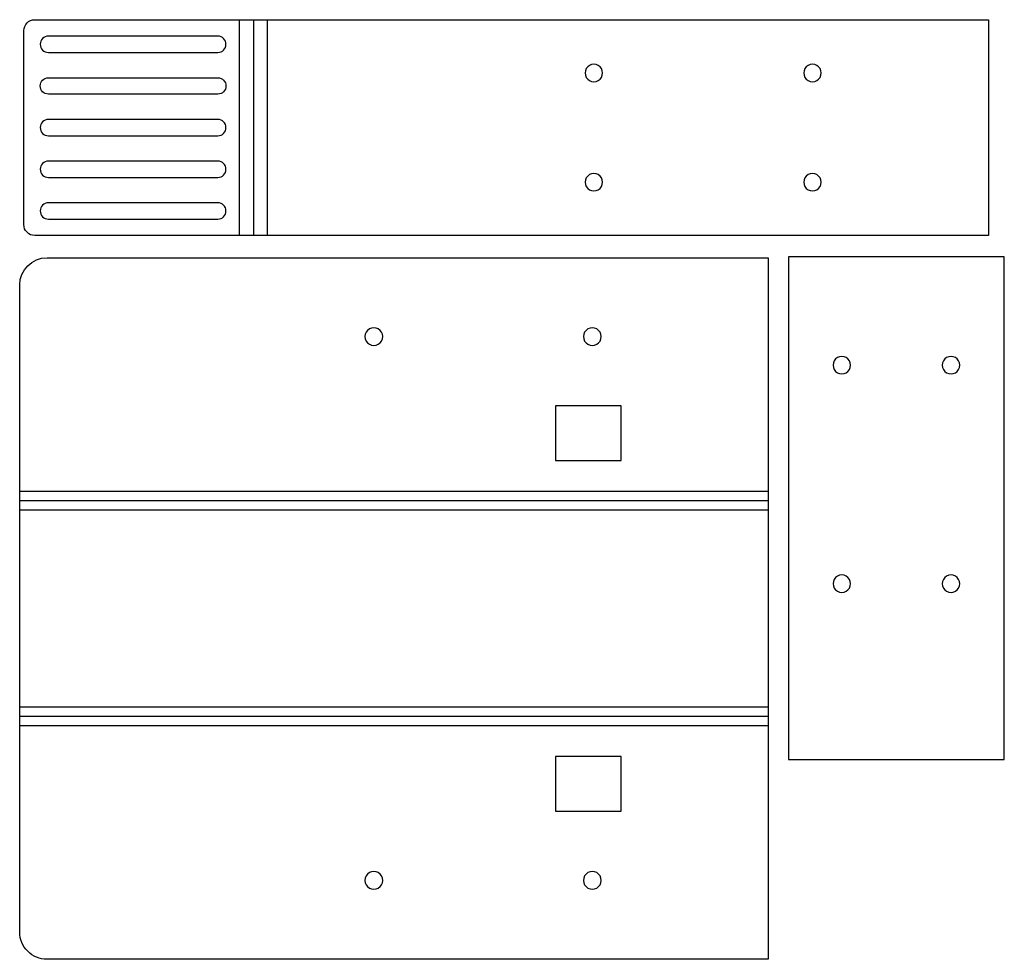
# Model space of a CAD drawing. Extents: x 42 to 553, y 295 to 783.
import ezdxf

# ---------------------------------------------------------------- set-up
doc = ezdxf.new("R2010")
doc.units = 0
doc.layers.add('Layer_1', color=7, linetype='CONTINUOUS')

msp = doc.modelspace()

# ---------------------------------------------------------------- linework, layer by layer
at = {"layer": 'Layer_1', "color": 7}
for points in [[(50.157281, 782.733918), (544.878199, 782.733918), (544.878199, 670.765407)], [(156.456489, 670.765407), (156.456489, 782.733918)], [(163.580732, 782.733918), (163.580732, 670.765407)], [(170.704974, 782.733918), (170.704974, 670.765407)], [(57.215549, 765.726041), (145.146257, 765.726041)], [(52.991927, 748.335206), (52.991927, 748.392206)], [(145.146257, 744.111581), (57.215549, 744.111581)], [(145.146257, 731.001657), (57.215549, 731.001657)], [(57.215549, 722.497407), (145.146257, 722.497407)], [(145.146257, 709.387482), (57.215549, 709.387482)], [(57.215549, 700.883232), (145.146257, 700.883232)], [(57.215549, 679.269057), (145.146257, 679.269057)], [(544.878199, 670.765407), (50.157281, 670.765407)], [(56.520332, 659.268667), (430.693557, 659.268667), (430.693557, 295.267549), (56.520332, 295.267549)], [(42.347103, 538.087568), (430.693557, 538.087568)], [(430.693557, 533.189656), (42.347103, 533.189656)], [(430.693557, 528.291736), (42.347103, 528.291736)], [(42.347103, 426.244495), (430.693557, 426.244495)], [(42.347103, 421.346575), (430.693557, 421.346575)], [(430.693557, 416.448662), (42.347103, 416.448662)]]:
    msp.add_lwpolyline(points, dxfattribs=at)
for points in [[(145.146257, 774.229983)], [(344.772667, 755.081981)], [(458.15849, 755.081981)], [(145.146257, 731.001657)], [(52.991927, 705.163857)], [(344.772667, 698.417382)], [(458.15849, 698.417382)], [(145.146257, 687.773307)], [(56.520332, 659.268667)], [(553.16205, 398.856257), (553.16205, 659.643657), (441.193576, 659.643657), (441.193576, 398.856257)], [(230.658892, 618.30804)], [(344.044716, 618.30804)], [(468.845551, 598.961787)], [(525.510075, 598.961787)], [(320.308618, 582.392475), (320.308618, 554.046016), (354.324365, 554.046016), (354.324365, 582.392475)], [(468.845551, 485.575964)], [(525.510075, 485.575964)], [(320.308618, 400.490208), (320.308618, 372.143748), (354.324365, 372.143748), (354.324365, 400.490208)], [(230.658892, 336.228198)], [(344.044716, 336.228198)]]:
    msp.add_lwpolyline(points, close=True, dxfattribs=at)
for points in [[(44.487989, 777.064631), (44.487992, 780.195693), (47.026219, 782.733918), (50.157281, 782.733918)], [(44.487989, 676.434732), (44.487989, 676.434732), (44.487989, 777.064631), (44.487989, 777.064631)], [(54.228996, 772.992912), (53.436913, 772.200829), (52.991926, 771.126533), (52.991927, 770.006359)], [(57.215549, 774.229983), (56.095374, 774.229983), (55.021079, 773.784996), (54.228996, 772.992912)], [(145.146257, 774.229983), (145.146257, 774.229983), (57.215549, 774.229983), (57.215549, 774.229983)], [(149.369874, 770.006359), (149.369876, 772.339), (147.478898, 774.229981), (145.146257, 774.229983)], [(52.991927, 770.006359), (52.991927, 770.006359), (52.991927, 769.949659), (52.991927, 769.949659)], [(52.991927, 769.949659), (52.991929, 767.617018), (54.882908, 765.726041), (57.215549, 765.726041)], [(145.146257, 765.726041), (147.478895, 765.726044), (149.369872, 767.61702), (149.369874, 769.949659)], [(149.369874, 769.949659), (149.369874, 769.949659), (149.369874, 770.006359), (149.369874, 770.006359)], [(337.969516, 759.009782), (336.566248, 758.199605), (335.701799, 756.702336), (335.7018, 755.081981)], [(342.50495, 759.009782), (341.101682, 759.81996), (339.372784, 759.81996), (337.969516, 759.009782)], [(344.772667, 755.081981), (344.772667, 756.702336), (343.908218, 758.199605), (342.50495, 759.009782)], [(451.35534, 759.009782), (449.952072, 758.199605), (449.087623, 756.702336), (449.087623, 755.081981)], [(455.890774, 759.009782), (454.487506, 759.819959), (452.758608, 759.819959), (451.35534, 759.009782)], [(458.15849, 755.081981), (458.15849, 756.702336), (457.294042, 758.199605), (455.890774, 759.009782)], [(52.991927, 748.392206), (52.991926, 749.512381), (53.436913, 750.586677), (54.228996, 751.37876)], [(54.228996, 751.37876), (55.021079, 752.170843), (56.095374, 752.615831), (57.215549, 752.615831)], [(57.215549, 752.615831), (57.215549, 752.615831), (145.146257, 752.615831), (145.146257, 752.615831)], [(145.146257, 752.615831), (147.478898, 752.615829), (149.369876, 750.724848), (149.369874, 748.392206)], [(335.7018, 755.081981), (335.7018, 753.461627), (336.566248, 751.964358), (337.969516, 751.15418)], [(337.969516, 751.15418), (339.372784, 750.344003), (341.101682, 750.344003), (342.50495, 751.15418)], [(342.50495, 751.15418), (343.908218, 751.964358), (344.772667, 753.461627), (344.772667, 755.081981)], [(449.087623, 755.081981), (449.087623, 753.461627), (449.952072, 751.964358), (451.35534, 751.15418)], [(451.35534, 751.15418), (452.758608, 750.344003), (454.487506, 750.344003), (455.890774, 751.15418)], [(455.890774, 751.15418), (457.294042, 751.964358), (458.15849, 753.461627), (458.15849, 755.081981)], [(54.228996, 745.348653), (53.436913, 746.140736), (52.991926, 747.215032), (52.991927, 748.335206)], [(149.369874, 748.335206), (149.369876, 746.002565), (147.478898, 744.111584), (145.146257, 744.111581)], [(149.369874, 748.392206), (149.369874, 748.392206), (149.369874, 748.335206), (149.369874, 748.335206)], [(57.215549, 744.111581), (56.095374, 744.111581), (55.021079, 744.556569), (54.228996, 745.348653)], [(57.215549, 731.001657), (56.095374, 731.001657), (55.021079, 730.556669), (54.228996, 729.764585)], [(149.369874, 726.778032), (149.369876, 729.110673), (147.478898, 731.001654), (145.146257, 731.001657)], [(54.228996, 729.764585), (53.436913, 728.972502), (52.991926, 727.898206), (52.991927, 726.778032)], [(52.991927, 726.721032), (52.991926, 725.600857), (53.436913, 724.526561), (54.228996, 723.734478)], [(52.991927, 726.778032), (52.991927, 726.778032), (52.991927, 726.721032), (52.991927, 726.721032)], [(145.146257, 722.497407), (147.478898, 722.497409), (149.369876, 724.38839), (149.369874, 726.721032)], [(149.369874, 726.721032), (149.369874, 726.721032), (149.369874, 726.778032), (149.369874, 726.778032)], [(54.228996, 723.734478), (55.021079, 722.942394), (56.095374, 722.497407), (57.215549, 722.497407)], [(54.228996, 708.150411), (53.436913, 707.358327), (52.991926, 706.284032), (52.991927, 705.163857)], [(52.991927, 705.106857), (52.991926, 703.986682), (53.436913, 702.912387), (54.228996, 702.120303)], [(52.991927, 705.163857), (52.991927, 705.163857), (52.991927, 705.106857), (52.991927, 705.106857)], [(57.215549, 709.387482), (56.095374, 709.387482), (55.021079, 708.942494), (54.228996, 708.150411)], [(149.369874, 705.163857), (149.369876, 707.496498), (147.478898, 709.387479), (145.146257, 709.387482)], [(145.146257, 700.883232), (147.478898, 700.883234), (149.369876, 702.774215), (149.369874, 705.106857)], [(149.369874, 705.106857), (149.369874, 705.106857), (149.369874, 705.163857), (149.369874, 705.163857)], [(54.228996, 702.120303), (55.021079, 701.32822), (56.095374, 700.883232), (57.215549, 700.883232)], [(337.969516, 702.345183), (336.566248, 701.535006), (335.701799, 700.037736), (335.7018, 698.417382)], [(342.50495, 702.345183), (341.101682, 703.15536), (339.372784, 703.15536), (337.969516, 702.345183)], [(344.772667, 698.417382), (344.772667, 700.037736), (343.908218, 701.535006), (342.50495, 702.345183)], [(451.35534, 702.345183), (449.952072, 701.535006), (449.087623, 700.037736), (449.087623, 698.417382)], [(455.890774, 702.345183), (454.487506, 703.15536), (452.758608, 703.15536), (451.35534, 702.345183)], [(458.15849, 698.417382), (458.15849, 700.037736), (457.294042, 701.535006), (455.890774, 702.345183)], [(335.7018, 698.417382), (335.7018, 696.797028), (336.566248, 695.299758), (337.969516, 694.489581)], [(342.50495, 694.489581), (343.908218, 695.299758), (344.772667, 696.797028), (344.772667, 698.417382)], [(449.087623, 698.417382), (449.087623, 696.797028), (449.952072, 695.299758), (451.35534, 694.489581)], [(455.890774, 694.489581), (457.294042, 695.299758), (458.15849, 696.797028), (458.15849, 698.417382)], [(337.969516, 694.489581), (339.372784, 693.679404), (341.101682, 693.679404), (342.50495, 694.489581)], [(451.35534, 694.489581), (452.758608, 693.679404), (454.487506, 693.679404), (455.890774, 694.489581)], [(54.228996, 686.536236), (53.436913, 685.744152), (52.991926, 684.669857), (52.991927, 683.549682)], [(57.215549, 687.773307), (56.095374, 687.773307), (55.021079, 687.328319), (54.228996, 686.536236)], [(145.146257, 687.773307), (145.146257, 687.773307), (57.215549, 687.773307), (57.215549, 687.773307)], [(149.369874, 683.549682), (149.369876, 685.882324), (147.478898, 687.773305), (145.146257, 687.773307)], [(52.991927, 683.492682), (52.991926, 682.372507), (53.436913, 681.298212), (54.228996, 680.506128)], [(52.991927, 683.549682), (52.991927, 683.549682), (52.991927, 683.492682), (52.991927, 683.492682)], [(54.228996, 680.506128), (55.021079, 679.714045), (56.095374, 679.269057), (57.215549, 679.269057)], [(145.146257, 679.269057), (147.478898, 679.26906), (149.369876, 681.160041), (149.369874, 683.492682)], [(149.369874, 683.492682), (149.369874, 683.492682), (149.369874, 683.549682), (149.369874, 683.549682)], [(46.148474, 672.425916), (45.085275, 673.489122), (44.487981, 674.931137), (44.487989, 676.434732)], [(50.157281, 670.765407), (48.653685, 670.765407), (47.211674, 671.362711), (46.148474, 672.425916)], [(42.347103, 645.095445), (42.347107, 652.9231), (48.692676, 659.268667), (56.520332, 659.268667)], [(42.347103, 309.440824), (42.347103, 309.440824), (42.347103, 645.095445), (42.347103, 645.095445)], [(223.74944, 622.297214), (222.324246, 621.474377), (221.44629, 619.953713), (221.44629, 618.30804)], [(221.44629, 618.30804), (221.44629, 616.662367), (222.324246, 615.141703), (223.74944, 614.318866)], [(228.355741, 622.297214), (226.930547, 623.12005), (225.174635, 623.12005), (223.74944, 622.297214)], [(230.658892, 618.30804), (230.658892, 619.953713), (229.780936, 621.474377), (228.355741, 622.297214)], [(228.355741, 614.318866), (229.780936, 615.141703), (230.658892, 616.662367), (230.658892, 618.30804)], [(337.135264, 622.297214), (335.710069, 621.474377), (334.832113, 619.953713), (334.832113, 618.30804)], [(334.832113, 618.30804), (334.832113, 616.662367), (335.710069, 615.141703), (337.135264, 614.318866)], [(341.741565, 622.297214), (340.31637, 623.12005), (338.560458, 623.12005), (337.135264, 622.297214)], [(344.044716, 618.30804), (344.044716, 619.953713), (343.166759, 621.474377), (341.741565, 622.297214)], [(341.741565, 614.318866), (343.166759, 615.141703), (344.044716, 616.662367), (344.044716, 618.30804)], [(223.74944, 614.318866), (225.174635, 613.49603), (226.930547, 613.49603), (228.355741, 614.318866)], [(337.135264, 614.318866), (338.560458, 613.49603), (340.31637, 613.49603), (341.741565, 614.318866)], [(468.845551, 608.032655), (467.225197, 608.032655), (465.727927, 607.168206), (464.91775, 605.764938)], [(472.773352, 605.764938), (471.963175, 607.168206), (470.465905, 608.032655), (468.845551, 608.032655)], [(525.510075, 608.032655), (523.889721, 608.032655), (522.392452, 607.168206), (521.582274, 605.764938)], [(529.437876, 605.764938), (528.627699, 607.168206), (527.13043, 608.032655), (525.510075, 608.032655)], [(464.91775, 605.764938), (464.107573, 604.36167), (464.107573, 602.632772), (464.91775, 601.229504)], [(472.773352, 601.229504), (473.583529, 602.632772), (473.583529, 604.36167), (472.773352, 605.764938)], [(521.582274, 605.764938), (520.772097, 604.36167), (520.772097, 602.632772), (521.582274, 601.229504)], [(529.437876, 601.229504), (530.248053, 602.632772), (530.248053, 604.36167), (529.437876, 605.764938)], [(464.91775, 601.229504), (465.727927, 599.826236), (467.225197, 598.961787), (468.845551, 598.961787)], [(468.845551, 598.961787), (470.465905, 598.961787), (471.963175, 599.826236), (472.773352, 601.229504)], [(521.582274, 601.229504), (522.392452, 599.826236), (523.889721, 598.961787), (525.510075, 598.961787)], [(525.510075, 598.961787), (527.13043, 598.961787), (528.627699, 599.826236), (529.437876, 601.229504)], [(464.91775, 492.379114), (464.107573, 490.975846), (464.107573, 489.246949), (464.91775, 487.843681)], [(468.845551, 494.646831), (467.225197, 494.646831), (465.727927, 493.782382), (464.91775, 492.379114)], [(472.773352, 492.379114), (471.963175, 493.782382), (470.465905, 494.646831), (468.845551, 494.646831)], [(472.773352, 487.843681), (473.583529, 489.246949), (473.583529, 490.975846), (472.773352, 492.379114)], [(521.582274, 492.379114), (520.772097, 490.975846), (520.772097, 489.246949), (521.582274, 487.843681)], [(525.510075, 494.646831), (523.889721, 494.646831), (522.392452, 493.782382), (521.582274, 492.379114)], [(529.437876, 492.379114), (528.627699, 493.782382), (527.13043, 494.646831), (525.510075, 494.646831)], [(529.437876, 487.843681), (530.248053, 489.246949), (530.248053, 490.975846), (529.437876, 492.379114)], [(464.91775, 487.843681), (465.727927, 486.440413), (467.225197, 485.575964), (468.845551, 485.575964)], [(468.845551, 485.575964), (470.465905, 485.575964), (471.963175, 486.440413), (472.773352, 487.843681)], [(521.582274, 487.843681), (522.392452, 486.440413), (523.889721, 485.575964), (525.510075, 485.575964)], [(525.510075, 485.575964), (527.13043, 485.575964), (528.627699, 486.440413), (529.437876, 487.843681)], [(223.74944, 340.217372), (222.324246, 339.394536), (221.44629, 337.873871), (221.44629, 336.228198)], [(228.355741, 340.217372), (226.930547, 341.040209), (225.174635, 341.040209), (223.74944, 340.217372)], [(230.658892, 336.228198), (230.658892, 337.873871), (229.780936, 339.394536), (228.355741, 340.217372)], [(337.135264, 340.217372), (335.710069, 339.394536), (334.832113, 337.873871), (334.832113, 336.228198)], [(341.741565, 340.217372), (340.31637, 341.040209), (338.560458, 341.040209), (337.135264, 340.217372)], [(344.044716, 336.228198), (344.044716, 337.873871), (343.166759, 339.394536), (341.741565, 340.217372)], [(221.44629, 336.228198), (221.44629, 334.582526), (222.324246, 333.061861), (223.74944, 332.239025)], [(223.74944, 332.239025), (225.174635, 331.416188), (226.930547, 331.416188), (228.355741, 332.239025)], [(228.355741, 332.239025), (229.780936, 333.061861), (230.658892, 334.582526), (230.658892, 336.228198)], [(334.832113, 336.228198), (334.832113, 334.582526), (335.710069, 333.061861), (337.135264, 332.239025)], [(337.135264, 332.239025), (338.560458, 331.416188), (340.31637, 331.416188), (341.741565, 332.239025)], [(341.741565, 332.239025), (343.166759, 333.061861), (344.044716, 334.582526), (344.044716, 336.228198)], [(46.498329, 299.418808), (43.840332, 302.076814), (42.347091, 305.681842), (42.347103, 309.440824)], [(56.520332, 295.267549), (52.76135, 295.267549), (49.156327, 296.760802), (46.498329, 299.418808)]]:
    msp.add_open_spline(points, degree=3, dxfattribs=at)

doc.saveas('drawing.dxf')
